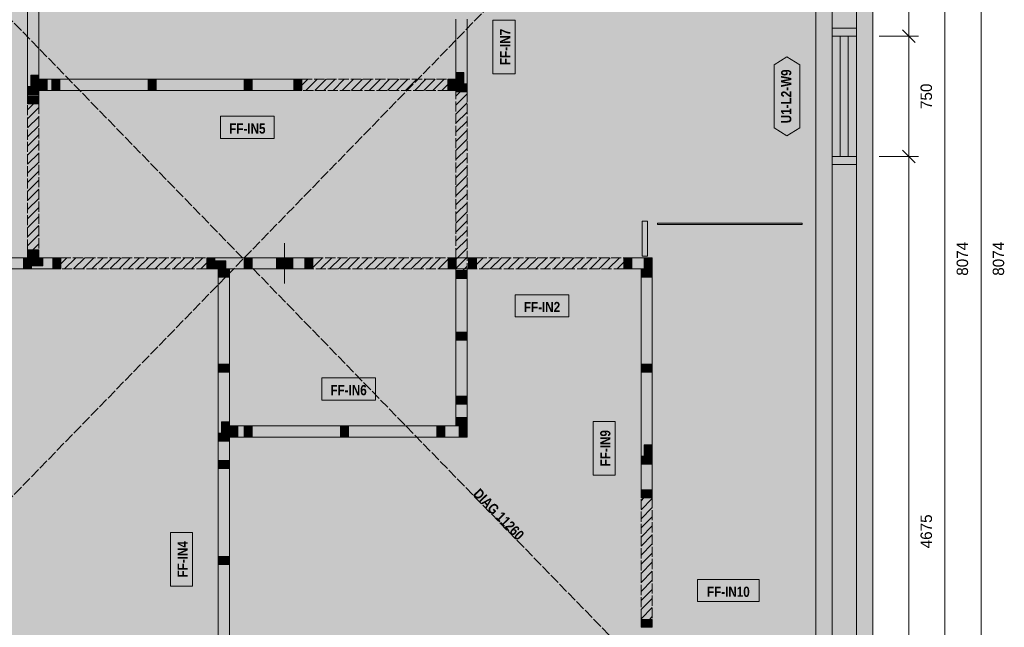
# Model space of a CAD drawing. Header units: millimetres. Extents: x 17 to 413, y 4 to 292.
# Tile 3 of 6: x 135 to 258, y 103 to 179. Entities that reach past the tile are written whole.
import ezdxf
from ezdxf.enums import TextEntityAlignment as Align

# ---------------------------------------------------------------- set-up
doc = ezdxf.new("R2010")
doc.units = ezdxf.units.MM
doc.linetypes.add('DASHED', pattern=[1.524, 1.27, -0.254])
for name, color, linetype in [('FILL-C_B2B2B5', 7, 'Continuous'), ('FILL-EPS', 7, 'Continuous'), ('FILL-TEAL_DK', 7, 'Continuous'), ('FILL-TIMBER', 7, 'Continuous'), ('FILL-WHITE', 7, 'Continuous'), ('LINE-C_85297A-DASH', 7, 'DASHED'), ('LINE-INK', 7, 'Continuous'), ('LINE-INK-DASH', 7, 'DASHED'), ('LINE-STEEL_GREY', 7, 'Continuous'), ('LINE-STEEL_GREY-DASH', 7, 'DASHED'), ('LINE-TEAL_DK', 7, 'Continuous'), ('LINE-TIMBER_DK', 7, 'Continuous'), ('TEXT-C_85297A', 7, 'Continuous'), ('TEXT-INK', 7, 'Continuous'), ('TEXT-TEAL_DK', 7, 'Continuous')]:
    doc.layers.add(name, color=color, linetype=linetype)
doc.styles.add('OpenSansCondensed-Bold', font='OpenSansCondensed-Bold.ttf')

msp = doc.modelspace()

# ---------------------------------------------------------------- hatches: boundary and pattern name
at = {"layer": 'FILL-C_B2B2B5', "true_color": 0xb2b2b5}
h = msp.add_hatch(color=253, dxfattribs=at)
h.dxf.hatch_style = 1
h.paths.add_polyline_path([(86.54, 227.46), (239.46, 227.46), (239.46, 70.04), (86.54, 70.04)])
h.paths.add_polyline_path([(236.41, 73.09), (236.41, 224.41), (89.59, 224.41), (89.59, 73.09)], flags=0)
at = {"layer": 'FILL-EPS', "true_color": 0xccffff}
h = msp.add_hatch(color=7, dxfattribs=at)
h.dxf.hatch_style = 1
h.paths.add_polyline_path([(84.51, 229.49), (241.49, 229.49), (241.49, 68.01), (84.51, 68.01)])
h.paths.add_polyline_path([(86.54, 70.04), (239.46, 70.04), (239.46, 227.46), (86.54, 227.46)], flags=0)
h = msp.add_hatch(color=7, dxfattribs=at)
h.dxf.hatch_style = 1
h.paths.add_polyline_path([(89.59, 73.09), (89.59, 224.41), (236.41, 224.41), (236.41, 73.09)])
h.paths.add_polyline_path([(234.38, 75.12), (234.38, 222.38), (91.62, 222.38), (91.62, 75.12)], flags=0)
at = {"layer": 'FILL-TEAL_DK', "true_color": 0x006b5c}
h = msp.add_hatch(color=126, dxfattribs=at)
h.dxf.hatch_style = 1
h.paths.add_polyline_path([(236.41, 177.51), (239.45, 177.51), (239.45, 176.51), (236.41, 176.51)])
h = msp.add_hatch(color=126, dxfattribs=at)
h.dxf.hatch_style = 1
h.paths.add_polyline_path([(236.41, 161.51), (239.45, 161.51), (239.45, 160.51), (236.41, 160.51)])
at = {"layer": 'FILL-TIMBER', "true_color": 0xeddbb8}
h = msp.add_hatch(color=254, dxfattribs=at)
h.dxf.hatch_style = 1
h.paths.add_polyline_path([(190.51, 171.96), (190.51, 170.97), (190.51, 170.56), (190.22, 170.56), (189.51, 170.56), (189.51, 171.55), (189.51, 171.96), (189.8, 171.96)])
h = msp.add_hatch(color=254, dxfattribs=at)
h.dxf.hatch_style = 1
h.paths.add_polyline_path([(137.48, 171.64), (137.48, 170.65), (137.48, 170.24), (137.19, 170.24), (136.48, 170.24), (136.48, 171.23), (136.48, 171.64), (136.77, 171.64)])
h = msp.add_hatch(color=254, dxfattribs=at)
h.dxf.hatch_style = 1
h.paths.add_polyline_path([(138.52, 169.74), (137.81, 169.74), (137.52, 169.74), (137.52, 170.15), (137.52, 171.14), (138.23, 171.14), (138.52, 171.14), (138.52, 170.73)])
h = msp.add_hatch(color=254, dxfattribs=at)
h.dxf.hatch_style = 1
h.paths.add_polyline_path([(140.12, 169.74), (139.41, 169.74), (139.12, 169.74), (139.12, 170.15), (139.12, 171.14), (139.83, 171.14), (140.12, 171.14), (140.12, 170.73)])
h = msp.add_hatch(color=254, dxfattribs=at)
h.dxf.hatch_style = 1
h.paths.add_polyline_path([(152.12, 169.74), (151.41, 169.74), (151.12, 169.74), (151.12, 170.15), (151.12, 171.14), (151.83, 171.14), (152.12, 171.14), (152.12, 170.73)])
h = msp.add_hatch(color=254, dxfattribs=at)
h.dxf.hatch_style = 1
h.paths.add_polyline_path([(164.12, 169.74), (163.41, 169.74), (163.12, 169.74), (163.12, 170.15), (163.12, 171.14), (163.83, 171.14), (164.12, 171.14), (164.12, 170.73)])
h = msp.add_hatch(color=254, dxfattribs=at)
h.dxf.hatch_style = 1
h.paths.add_polyline_path([(170.31, 169.74), (169.6, 169.74), (169.31, 169.74), (169.31, 170.15), (169.31, 171.14), (170.02, 171.14), (170.31, 171.14), (170.31, 170.73)])
h = msp.add_hatch(color=254, dxfattribs=at)
h.dxf.hatch_style = 1
h.paths.add_polyline_path([(189.47, 169.74), (188.79, 169.74), (188.51, 169.74), (188.51, 170.15), (188.51, 171.14), (189.19, 171.14), (189.47, 171.14), (189.47, 170.73)])
h = msp.add_hatch(color=254, dxfattribs=at)
h.dxf.hatch_style = 1
h.paths.add_polyline_path([(137.48, 170.24), (137.48, 169.53), (137.48, 169.24), (137.07, 169.24), (136.08, 169.24), (136.08, 169.95), (136.08, 170.24), (136.49, 170.24)])
h = msp.add_hatch(color=254, dxfattribs=at)
h.dxf.hatch_style = 1
h.paths.add_polyline_path([(190.91, 170.56), (190.91, 169.85), (190.91, 169.56), (190.5, 169.56), (189.51, 169.56), (189.51, 170.27), (189.51, 170.56), (189.92, 170.56)])
h = msp.add_hatch(color=254, dxfattribs=at)
h.dxf.hatch_style = 1
h.paths.add_polyline_path([(137.48, 169.08), (137.48, 168.37), (137.48, 168.08), (137.07, 168.08), (136.08, 168.08), (136.08, 168.79), (136.08, 169.08), (136.49, 169.08)])
h = msp.add_hatch(color=254, dxfattribs=at)
h.dxf.hatch_style = 1
h.paths.add_polyline_path([(137.48, 149.88), (137.48, 149.2), (137.48, 148.92), (137.07, 148.92), (136.08, 148.92), (136.08, 149.6), (136.08, 149.88), (136.49, 149.88)])
h = msp.add_hatch(color=254, dxfattribs=at)
h.dxf.hatch_style = 1
h.paths.add_polyline_path([(136.58, 147.48), (135.87, 147.48), (135.58, 147.48), (135.58, 147.89), (135.58, 148.88), (136.29, 148.88), (136.58, 148.88), (136.58, 148.47)])
h = msp.add_hatch(color=254, dxfattribs=at)
h.dxf.hatch_style = 1
h.paths.add_polyline_path([(137.98, 147.88), (136.99, 147.88), (136.58, 147.88), (136.58, 148.17), (136.58, 148.88), (137.57, 148.88), (137.98, 148.88), (137.98, 148.59)])
h = msp.add_hatch(color=254, dxfattribs=at)
h.dxf.hatch_style = 1
h.paths.add_polyline_path([(140.23, 147.48), (139.52, 147.48), (139.23, 147.48), (139.23, 147.89), (139.23, 148.88), (139.94, 148.88), (140.23, 148.88), (140.23, 148.47)])
h = msp.add_hatch(color=254, dxfattribs=at)
h.dxf.hatch_style = 1
h.paths.add_polyline_path([(159.43, 147.48), (158.72, 147.48), (158.43, 147.48), (158.43, 147.89), (158.43, 148.88), (159.14, 148.88), (159.43, 148.88), (159.43, 148.47)])
h = msp.add_hatch(color=254, dxfattribs=at)
h.dxf.hatch_style = 1
h.paths.add_polyline_path([(164.12, 147.48), (163.41, 147.48), (163.12, 147.48), (163.12, 147.89), (163.12, 148.88), (163.83, 148.88), (164.12, 148.88), (164.12, 148.47)])
h = msp.add_hatch(color=254, dxfattribs=at)
h.dxf.hatch_style = 1
h.paths.add_polyline_path([(168.12, 147.48), (167.41, 147.48), (167.12, 147.48), (167.12, 147.89), (167.12, 148.88), (167.83, 148.88), (168.12, 148.88), (168.12, 148.47)])
h = msp.add_hatch(color=254, dxfattribs=at)
h.dxf.hatch_style = 1
h.paths.add_polyline_path([(169.16, 147.48), (168.45, 147.48), (168.16, 147.48), (168.16, 147.89), (168.16, 148.88), (168.87, 148.88), (169.16, 148.88), (169.16, 148.47)])
h = msp.add_hatch(color=254, dxfattribs=at)
h.dxf.hatch_style = 1
h.paths.add_polyline_path([(171.68, 147.48), (170.97, 147.48), (170.68, 147.48), (170.68, 147.89), (170.68, 148.88), (171.39, 148.88), (171.68, 148.88), (171.68, 148.47)])
h = msp.add_hatch(color=254, dxfattribs=at)
h.dxf.hatch_style = 1
h.paths.add_polyline_path([(189.54, 147.48), (188.83, 147.48), (188.54, 147.48), (188.54, 147.89), (188.54, 148.88), (189.25, 148.88), (189.54, 148.88), (189.54, 148.47)])
h = msp.add_hatch(color=254, dxfattribs=at)
h.dxf.hatch_style = 1
h.paths.add_polyline_path([(192.09, 147.48), (191.38, 147.48), (191.09, 147.48), (191.09, 147.89), (191.09, 148.88), (191.8, 148.88), (192.09, 148.88), (192.09, 148.47)])
h = msp.add_hatch(color=254, dxfattribs=at)
h.dxf.hatch_style = 1
h.paths.add_polyline_path([(211.45, 147.48), (210.74, 147.48), (210.45, 147.48), (210.45, 147.89), (210.45, 148.88), (211.16, 148.88), (211.45, 148.88), (211.45, 148.47)])
h = msp.add_hatch(color=254, dxfattribs=at)
h.dxf.hatch_style = 1
h.paths.add_polyline_path([(213.99, 147.48), (213.28, 147.48), (212.99, 147.48), (212.99, 147.89), (212.99, 148.88), (213.7, 148.88), (213.99, 148.88), (213.99, 148.47)])
h = msp.add_hatch(color=254, dxfattribs=at)
h.dxf.hatch_style = 1
h.paths.add_polyline_path([(160.83, 147.48), (159.84, 147.48), (159.43, 147.48), (159.43, 147.77), (159.43, 148.48), (160.42, 148.48), (160.83, 148.48), (160.83, 148.19)])
h = msp.add_hatch(color=254, dxfattribs=at)
h.dxf.hatch_style = 1
h.paths.add_polyline_path([(161.28, 147.44), (161.28, 146.73), (161.28, 146.44), (160.87, 146.44), (159.88, 146.44), (159.88, 147.15), (159.88, 147.44), (160.29, 147.44)])
h = msp.add_hatch(color=254, dxfattribs=at)
h.dxf.hatch_style = 1
h.paths.add_polyline_path([(213.99, 147.44), (213.99, 146.73), (213.99, 146.44), (213.58, 146.44), (212.59, 146.44), (212.59, 147.15), (212.59, 147.44), (213, 147.44)])
h = msp.add_hatch(color=254, dxfattribs=at)
h.dxf.hatch_style = 1
h.paths.add_polyline_path([(190.91, 147.3), (190.91, 146.59), (190.91, 146.3), (190.5, 146.3), (189.51, 146.3), (189.51, 147.01), (189.51, 147.3), (189.92, 147.3)])
h = msp.add_hatch(color=254, dxfattribs=at)
h.dxf.hatch_style = 1
h.paths.add_polyline_path([(190.91, 139.62), (190.91, 138.91), (190.91, 138.62), (190.5, 138.62), (189.51, 138.62), (189.51, 139.33), (189.51, 139.62), (189.92, 139.62)])
h = msp.add_hatch(color=254, dxfattribs=at)
h.dxf.hatch_style = 1
h.paths.add_polyline_path([(161.28, 135.62), (161.28, 134.91), (161.28, 134.62), (160.87, 134.62), (159.88, 134.62), (159.88, 135.33), (159.88, 135.62), (160.29, 135.62)])
h = msp.add_hatch(color=254, dxfattribs=at)
h.dxf.hatch_style = 1
h.paths.add_polyline_path([(213.99, 135.62), (213.99, 134.91), (213.99, 134.62), (213.58, 134.62), (212.59, 134.62), (212.59, 135.33), (212.59, 135.62), (213, 135.62)])
h = msp.add_hatch(color=254, dxfattribs=at)
h.dxf.hatch_style = 1
h.paths.add_polyline_path([(190.91, 131.62), (190.91, 130.91), (190.91, 130.62), (190.5, 130.62), (189.51, 130.62), (189.51, 131.33), (189.51, 131.62), (189.92, 131.62)])
h = msp.add_hatch(color=254, dxfattribs=at)
h.dxf.hatch_style = 1
h.paths.add_polyline_path([(190.91, 128.96), (190.91, 128.25), (190.91, 127.96), (190.5, 127.96), (189.51, 127.96), (189.51, 128.67), (189.51, 128.96), (189.92, 128.96)])
h = msp.add_hatch(color=254, dxfattribs=at)
h.dxf.hatch_style = 1
h.paths.add_polyline_path([(161.28, 128.42), (161.28, 127.43), (161.28, 127.02), (160.99, 127.02), (160.28, 127.02), (160.28, 128.01), (160.28, 128.42), (160.57, 128.42)])
h = msp.add_hatch(color=254, dxfattribs=at)
h.dxf.hatch_style = 1
h.paths.add_polyline_path([(162.32, 126.52), (161.61, 126.52), (161.32, 126.52), (161.32, 126.93), (161.32, 127.92), (162.03, 127.92), (162.32, 127.92), (162.32, 127.51)])
h = msp.add_hatch(color=254, dxfattribs=at)
h.dxf.hatch_style = 1
h.paths.add_polyline_path([(164.12, 126.52), (163.41, 126.52), (163.12, 126.52), (163.12, 126.93), (163.12, 127.92), (163.83, 127.92), (164.12, 127.92), (164.12, 127.51)])
h = msp.add_hatch(color=254, dxfattribs=at)
h.dxf.hatch_style = 1
h.paths.add_polyline_path([(176.12, 126.52), (175.41, 126.52), (175.12, 126.52), (175.12, 126.93), (175.12, 127.92), (175.83, 127.92), (176.12, 127.92), (176.12, 127.51)])
h = msp.add_hatch(color=254, dxfattribs=at)
h.dxf.hatch_style = 1
h.paths.add_polyline_path([(188.12, 126.52), (187.41, 126.52), (187.12, 126.52), (187.12, 126.93), (187.12, 127.92), (187.83, 127.92), (188.12, 127.92), (188.12, 127.51)])
h = msp.add_hatch(color=254, dxfattribs=at)
h.dxf.hatch_style = 1
h.paths.add_polyline_path([(190.91, 126.52), (190.2, 126.52), (189.91, 126.52), (189.91, 126.93), (189.91, 127.92), (190.62, 127.92), (190.91, 127.92), (190.91, 127.51)])
h = msp.add_hatch(color=254, dxfattribs=at)
h.dxf.hatch_style = 1
h.paths.add_polyline_path([(161.28, 127.02), (161.28, 126.31), (161.28, 126.02), (160.87, 126.02), (159.88, 126.02), (159.88, 126.73), (159.88, 127.02), (160.29, 127.02)])
h = msp.add_hatch(color=254, dxfattribs=at)
h.dxf.hatch_style = 1
h.paths.add_polyline_path([(213.99, 125.54), (213.99, 124.55), (213.99, 124.14), (213.7, 124.14), (212.99, 124.14), (212.99, 125.13), (212.99, 125.54), (213.28, 125.54)])
h = msp.add_hatch(color=254, dxfattribs=at)
h.dxf.hatch_style = 1
h.paths.add_polyline_path([(213.99, 124.14), (213.99, 123.43), (213.99, 123.14), (213.58, 123.14), (212.59, 123.14), (212.59, 123.85), (212.59, 124.14), (213, 124.14)])
h = msp.add_hatch(color=254, dxfattribs=at)
h.dxf.hatch_style = 1
h.paths.add_polyline_path([(161.28, 123.62), (161.28, 122.91), (161.28, 122.62), (160.87, 122.62), (159.88, 122.62), (159.88, 123.33), (159.88, 123.62), (160.29, 123.62)])
h = msp.add_hatch(color=254, dxfattribs=at)
h.dxf.hatch_style = 1
h.paths.add_polyline_path([(213.99, 119.94), (213.99, 119.23), (213.99, 118.94), (213.58, 118.94), (212.59, 118.94), (212.59, 119.65), (212.59, 119.94), (213, 119.94)])
h = msp.add_hatch(color=254, dxfattribs=at)
h.dxf.hatch_style = 1
h.paths.add_polyline_path([(161.28, 111.62), (161.28, 110.91), (161.28, 110.62), (160.87, 110.62), (159.88, 110.62), (159.88, 111.33), (159.88, 111.62), (160.29, 111.62)])
h = msp.add_hatch(color=254, dxfattribs=at)
h.dxf.hatch_style = 1
h.paths.add_polyline_path([(213.99, 103.78), (213.99, 103.1), (213.99, 102.82), (213.58, 102.82), (212.59, 102.82), (212.59, 103.5), (212.59, 103.78), (213, 103.78)])
at = {"layer": 'FILL-WHITE', "true_color": 0xfaf5e8}
h = msp.add_hatch(color=7, dxfattribs=at)
h.dxf.hatch_style = 1
h.paths.add_polyline_path([(137.48, 171.64), (137.48, 170.65), (137.48, 170.24), (137.48, 169.53), (137.48, 169.24), (137.48, 169.08), (137.48, 168.37), (137.48, 168.08), (137.07, 168.08), (136.08, 168.08), (136.08, 168.79), (136.08, 169.08), (136.08, 169.24), (136.08, 169.95), (136.08, 170.24), (136.08, 182.62), (136.08, 183.33), (136.08, 183.62), (136.08, 194.62), (136.08, 195.33), (136.08, 195.62), (136.08, 206.62), (136.08, 207.33), (136.08, 207.62), (136.08, 218.62), (136.08, 219.33), (136.08, 219.62), (136.08, 221.37), (136.08, 222.08), (136.08, 222.37), (136.49, 222.37), (137.48, 222.37), (137.48, 221.66), (137.48, 221.37), (137.48, 219.62), (137.48, 218.91), (137.48, 218.62), (137.48, 207.62), (137.48, 206.91), (137.48, 206.62), (137.48, 195.62), (137.48, 194.91), (137.48, 194.62), (137.48, 183.62), (137.48, 182.91), (137.48, 182.62)])
h = msp.add_hatch(color=7, dxfattribs=at)
h.dxf.hatch_style = 1
h.paths.add_polyline_path([(189.51, 171.55), (189.51, 171.96), (189.51, 178.62), (189.51, 179.33), (189.51, 179.62), (189.51, 179.82), (189.51, 180.53), (189.51, 180.82), (189.51, 186.62), (189.51, 187.33), (189.51, 187.62), (189.51, 194.62), (189.51, 195.33), (189.51, 195.62), (189.51, 202.62), (189.51, 203.33), (189.51, 203.62), (189.51, 210.62), (189.51, 211.33), (189.51, 211.62), (189.51, 218.62), (189.51, 219.33), (189.51, 219.62), (189.51, 221.37), (189.51, 222.08), (189.51, 222.37), (189.92, 222.37), (190.91, 222.37), (190.91, 221.66), (190.91, 221.37), (190.91, 219.62), (190.91, 218.91), (190.91, 218.62), (190.91, 211.62), (190.91, 210.91), (190.91, 210.62), (190.91, 203.62), (190.91, 202.91), (190.91, 202.62), (190.91, 195.62), (190.91, 194.91), (190.91, 194.62), (190.91, 187.62), (190.91, 186.91), (190.91, 186.62), (190.91, 182.22), (190.91, 181.23), (190.91, 180.82), (190.91, 180.11), (190.91, 179.82), (190.91, 179.62), (190.91, 178.91), (190.91, 178.62), (190.91, 170.56), (190.91, 169.85), (190.91, 169.56), (190.5, 169.56), (189.51, 169.56), (189.51, 170.27), (189.51, 170.56)])
at = {"layer": 'FILL-WHITE', "true_color": 0xffffff}
h = msp.add_hatch(color=7, dxfattribs=at)
h.dxf.hatch_style = 1
h.paths.add_polyline_path([(196.89, 171.82), (196.89, 178.51), (194.13, 178.51), (194.13, 171.82)])
h = msp.add_hatch(color=7, dxfattribs=at)
h.dxf.hatch_style = 1
h.paths.add_polyline_path([(230.78, 164.07), (229.18, 165.07), (229.18, 172.95), (230.78, 173.95), (232.38, 172.95), (232.38, 165.07)])
at = {"layer": 'FILL-WHITE', "true_color": 0xfaf5e8}
h = msp.add_hatch(color=7, dxfattribs=at)
h.dxf.hatch_style = 1
h.paths.add_polyline_path([(137.52, 169.74), (137.52, 170.15), (137.52, 171.14), (138.23, 171.14), (138.52, 171.14), (139.12, 171.14), (139.83, 171.14), (140.12, 171.14), (151.12, 171.14), (151.83, 171.14), (152.12, 171.14), (163.12, 171.14), (163.83, 171.14), (164.12, 171.14), (169.31, 171.14), (170.02, 171.14), (170.31, 171.14), (170.31, 170.73), (170.31, 169.74), (169.6, 169.74), (169.31, 169.74), (164.12, 169.74), (163.41, 169.74), (163.12, 169.74), (152.12, 169.74), (151.41, 169.74), (151.12, 169.74), (140.12, 169.74), (139.41, 169.74), (139.12, 169.74), (138.52, 169.74), (137.81, 169.74)])
at = {"layer": 'FILL-WHITE', "true_color": 0xffffff}
h = msp.add_hatch(color=7, dxfattribs=at)
h.dxf.hatch_style = 1
h.paths.add_polyline_path([(170.31, 169.74), (170.31, 171.14), (188.51, 171.14), (188.51, 169.74)])
at = {"layer": 'FILL-WHITE', "true_color": 0xfaf5e8}
h = msp.add_hatch(color=7, dxfattribs=at)
h.dxf.hatch_style = 1
h.paths.add_polyline_path([(188.51, 171.14), (189.19, 171.14), (189.47, 171.14), (189.47, 170.73), (189.47, 169.74), (188.79, 169.74), (188.51, 169.74), (188.51, 170.15)])
at = {"layer": 'FILL-WHITE', "true_color": 0xffffff}
h = msp.add_hatch(color=7, dxfattribs=at)
h.dxf.hatch_style = 1
h.paths.add_polyline_path([(189.51, 147.3), (189.51, 169.56), (190.91, 169.56), (190.91, 147.3)])
h = msp.add_hatch(color=7, dxfattribs=at)
h.dxf.hatch_style = 1
h.paths.add_polyline_path([(136.08, 149.88), (136.08, 168.08), (137.48, 168.08), (137.48, 149.88)])
h = msp.add_hatch(color=7, dxfattribs=at)
h.dxf.hatch_style = 1
h.paths.add_polyline_path([(160.15, 163.76), (166.84, 163.76), (166.84, 166.52), (160.15, 166.52)])
h = msp.add_hatch(color=7, dxfattribs=at)
h.dxf.hatch_style = 1
h.paths.add_polyline_path([(212.75, 153.45), (213.39, 153.45), (213.39, 149.06), (212.75, 149.06)])
h = msp.add_hatch(color=7, dxfattribs=at)
h.dxf.hatch_style = 1
h.paths.add_polyline_path([(214.63, 153.21), (232.69, 153.21), (232.69, 153.03), (214.63, 153.03)])
at = {"layer": 'FILL-WHITE', "true_color": 0xfaf5e8}
h = msp.add_hatch(color=7, dxfattribs=at)
h.dxf.hatch_style = 1
h.paths.add_polyline_path([(137.48, 149.2), (137.48, 148.92), (137.07, 148.92), (136.08, 148.92), (136.08, 149.6), (136.08, 149.88), (136.49, 149.88), (137.48, 149.88)])
h = msp.add_hatch(color=7, dxfattribs=at)
h.dxf.hatch_style = 1
h.paths.add_polyline_path([(91.63, 147.89), (91.63, 148.88), (92.34, 148.88), (92.63, 148.88), (103.12, 148.88), (103.83, 148.88), (104.12, 148.88), (115.12, 148.88), (115.83, 148.88), (116.12, 148.88), (127.12, 148.88), (127.83, 148.88), (128.12, 148.88), (135.58, 148.88), (136.29, 148.88), (136.58, 148.88), (137.57, 148.88), (137.98, 148.88), (139.23, 148.88), (139.94, 148.88), (140.23, 148.88), (140.23, 148.47), (140.23, 147.48), (139.52, 147.48), (139.23, 147.48), (136.58, 147.48), (135.87, 147.48), (135.58, 147.48), (128.12, 147.48), (127.41, 147.48), (127.12, 147.48), (116.12, 147.48), (115.41, 147.48), (115.12, 147.48), (104.12, 147.48), (103.41, 147.48), (103.12, 147.48), (92.63, 147.48), (91.92, 147.48), (91.63, 147.48)])
at = {"layer": 'FILL-WHITE', "true_color": 0xffffff}
h = msp.add_hatch(color=7, dxfattribs=at)
h.dxf.hatch_style = 1
h.paths.add_polyline_path([(140.23, 147.48), (140.23, 148.88), (158.43, 148.88), (158.43, 147.48)])
at = {"layer": 'FILL-WHITE', "true_color": 0xfaf5e8}
h = msp.add_hatch(color=7, dxfattribs=at)
h.dxf.hatch_style = 1
h.paths.add_polyline_path([(159.43, 147.48), (158.72, 147.48), (158.43, 147.48), (158.43, 147.89), (158.43, 148.88), (159.14, 148.88), (159.43, 148.88), (163.12, 148.88), (163.83, 148.88), (164.12, 148.88), (167.12, 148.88), (167.83, 148.88), (168.12, 148.88), (168.12, 148.47), (168.12, 147.48), (167.41, 147.48), (167.12, 147.48), (164.12, 147.48), (163.41, 147.48), (163.12, 147.48), (160.83, 147.48), (159.84, 147.48)])
h = msp.add_hatch(color=7, dxfattribs=at)
h.dxf.hatch_style = 1
h.paths.add_polyline_path([(168.16, 147.89), (168.16, 148.88), (168.87, 148.88), (169.16, 148.88), (170.68, 148.88), (171.39, 148.88), (171.68, 148.88), (171.68, 148.47), (171.68, 147.48), (170.97, 147.48), (170.68, 147.48), (169.16, 147.48), (168.45, 147.48), (168.16, 147.48)])
at = {"layer": 'FILL-WHITE', "true_color": 0xffffff}
h = msp.add_hatch(color=7, dxfattribs=at)
h.dxf.hatch_style = 1
h.paths.add_polyline_path([(171.68, 147.48), (171.68, 148.88), (188.54, 148.88), (188.54, 147.48)])
at = {"layer": 'FILL-WHITE', "true_color": 0xfaf5e8}
h = msp.add_hatch(color=7, dxfattribs=at)
h.dxf.hatch_style = 1
h.paths.add_polyline_path([(188.54, 147.89), (188.54, 148.88), (189.25, 148.88), (189.54, 148.88), (191.09, 148.88), (191.8, 148.88), (192.09, 148.88), (192.09, 148.47), (192.09, 147.48), (191.38, 147.48), (191.09, 147.48), (189.54, 147.48), (188.83, 147.48), (188.54, 147.48)])
at = {"layer": 'FILL-WHITE', "true_color": 0xffffff}
h = msp.add_hatch(color=7, dxfattribs=at)
h.dxf.hatch_style = 1
h.paths.add_polyline_path([(192.09, 147.48), (192.09, 148.88), (210.45, 148.88), (210.45, 147.48)])
at = {"layer": 'FILL-WHITE', "true_color": 0xfaf5e8}
h = msp.add_hatch(color=7, dxfattribs=at)
h.dxf.hatch_style = 1
h.paths.add_polyline_path([(210.45, 147.89), (210.45, 148.88), (211.16, 148.88), (211.45, 148.88), (212.99, 148.88), (213.7, 148.88), (213.99, 148.88), (213.99, 148.47), (213.99, 147.48), (213.28, 147.48), (212.99, 147.48), (211.45, 147.48), (210.74, 147.48), (210.45, 147.48)])
h = msp.add_hatch(color=7, dxfattribs=at)
h.dxf.hatch_style = 1
h.paths.add_polyline_path([(161.28, 75.13), (160.87, 75.13), (159.88, 75.13), (159.88, 75.84), (159.88, 76.13), (159.88, 86.62), (159.88, 87.33), (159.88, 87.62), (159.88, 98.62), (159.88, 99.33), (159.88, 99.62), (159.88, 110.62), (159.88, 111.33), (159.88, 111.62), (159.88, 122.62), (159.88, 123.33), (159.88, 123.62), (159.88, 126.02), (159.88, 126.73), (159.88, 127.02), (159.88, 134.62), (159.88, 135.33), (159.88, 135.62), (159.88, 146.44), (159.88, 147.15), (159.88, 147.44), (160.29, 147.44), (161.28, 147.44), (161.28, 146.73), (161.28, 146.44), (161.28, 135.62), (161.28, 134.91), (161.28, 134.62), (161.28, 128.42), (161.28, 127.43), (161.28, 127.02), (161.28, 126.31), (161.28, 126.02), (161.28, 123.62), (161.28, 122.91), (161.28, 122.62), (161.28, 111.62), (161.28, 110.91), (161.28, 110.62), (161.28, 99.62), (161.28, 98.91), (161.28, 98.62), (161.28, 87.62), (161.28, 86.91), (161.28, 86.62), (161.28, 76.13), (161.28, 75.42)])
h = msp.add_hatch(color=7, dxfattribs=at)
h.dxf.hatch_style = 1
h.paths.add_polyline_path([(213.58, 118.94), (212.59, 118.94), (212.59, 119.65), (212.59, 119.94), (212.59, 123.14), (212.59, 123.85), (212.59, 124.14), (212.59, 134.62), (212.59, 135.33), (212.59, 135.62), (212.59, 146.44), (212.59, 147.15), (212.59, 147.44), (213, 147.44), (213.99, 147.44), (213.99, 146.73), (213.99, 146.44), (213.99, 135.62), (213.99, 134.91), (213.99, 134.62), (213.99, 125.54), (213.99, 124.55), (213.99, 124.14), (213.99, 123.43), (213.99, 123.14), (213.99, 119.94), (213.99, 119.23), (213.99, 118.94)])
h = msp.add_hatch(color=7, dxfattribs=at)
h.dxf.hatch_style = 1
h.paths.add_polyline_path([(189.51, 127.96), (189.51, 128.67), (189.51, 128.96), (189.51, 130.62), (189.51, 131.33), (189.51, 131.62), (189.51, 138.62), (189.51, 139.33), (189.51, 139.62), (189.51, 146.3), (189.51, 147.01), (189.51, 147.3), (189.92, 147.3), (190.91, 147.3), (190.91, 146.59), (190.91, 146.3), (190.91, 139.62), (190.91, 138.91), (190.91, 138.62), (190.91, 131.62), (190.91, 130.91), (190.91, 130.62), (190.91, 128.96), (190.91, 128.25), (190.91, 127.96), (190.5, 127.96)])
at = {"layer": 'FILL-WHITE', "true_color": 0xffffff}
h = msp.add_hatch(color=7, dxfattribs=at)
h.dxf.hatch_style = 1
h.paths.add_polyline_path([(196.9, 141.5), (203.58, 141.5), (203.58, 144.26), (196.9, 144.26)])
h = msp.add_hatch(color=7, dxfattribs=at)
h.dxf.hatch_style = 1
h.paths.add_polyline_path([(172.77, 131.14), (179.46, 131.14), (179.46, 133.9), (172.77, 133.9)])
at = {"layer": 'FILL-WHITE', "true_color": 0xfaf5e8}
h = msp.add_hatch(color=7, dxfattribs=at)
h.dxf.hatch_style = 1
h.paths.add_polyline_path([(161.32, 126.52), (161.32, 126.93), (161.32, 127.92), (162.03, 127.92), (162.32, 127.92), (163.12, 127.92), (163.83, 127.92), (164.12, 127.92), (175.12, 127.92), (175.83, 127.92), (176.12, 127.92), (187.12, 127.92), (187.83, 127.92), (188.12, 127.92), (189.91, 127.92), (190.62, 127.92), (190.91, 127.92), (190.91, 127.51), (190.91, 126.52), (190.2, 126.52), (189.91, 126.52), (188.12, 126.52), (187.41, 126.52), (187.12, 126.52), (176.12, 126.52), (175.41, 126.52), (175.12, 126.52), (164.12, 126.52), (163.41, 126.52), (163.12, 126.52), (162.32, 126.52), (161.61, 126.52)])
at = {"layer": 'FILL-WHITE', "true_color": 0xffffff}
h = msp.add_hatch(color=7, dxfattribs=at)
h.dxf.hatch_style = 1
h.paths.add_polyline_path([(209.37, 121.79), (209.37, 128.47), (206.61, 128.47), (206.61, 121.79)])
h = msp.add_hatch(color=7, dxfattribs=at)
h.dxf.hatch_style = 1
h.paths.add_polyline_path([(128.35, 111.39), (136.58, 119.85), (134.02, 122.33), (125.8, 113.87)])
h = msp.add_hatch(color=7, dxfattribs=at)
h.dxf.hatch_style = 1
h.paths.add_polyline_path([(189.42, 119.85), (197.65, 111.39), (200.2, 113.87), (191.98, 122.33)])
h = msp.add_hatch(color=7, dxfattribs=at)
h.dxf.hatch_style = 1
h.paths.add_polyline_path([(212.59, 103.78), (212.59, 118.94), (213.99, 118.94), (213.99, 103.78)])
h = msp.add_hatch(color=7, dxfattribs=at)
h.dxf.hatch_style = 1
h.paths.add_polyline_path([(156.66, 107.94), (156.66, 114.63), (153.9, 114.63), (153.9, 107.94)])
h = msp.add_hatch(color=7, dxfattribs=at)
h.dxf.hatch_style = 1
h.paths.add_polyline_path([(219.65, 106), (227.31, 106), (227.31, 108.76), (219.65, 108.76)])
at = {"layer": 'FILL-WHITE', "true_color": 0xfaf5e8}
h = msp.add_hatch(color=7, dxfattribs=at)
h.dxf.hatch_style = 1
h.paths.add_polyline_path([(212.59, 103.78), (213, 103.78), (213.99, 103.78), (213.99, 103.1), (213.99, 102.82), (213.58, 102.82), (212.59, 102.82), (212.59, 103.5)])

# ---------------------------------------------------------------- linework, layer by layer
at = {"layer": 'LINE-C_85297A-DASH', "lineweight": 5}
for p, q in [((84.51, 68.01), (241.49, 229.49)), ((84.51, 229.49), (241.49, 68.01))]:
    msp.add_line(p, q, dxfattribs=at)
at = {"layer": 'LINE-INK', "lineweight": 5}
for p, q in [((245.99, 229.49), (245.99, 68.01)), ((250.49, 229.49), (250.49, 68.01)), ((254.99, 68.01), (254.99, 229.49)), ((245.21, 177.29), (246.77, 175.73)), ((234.38, 161.51), (234.38, 176.51)), ((237.43, 161.51), (237.43, 176.51)), ((238.43, 161.51), (238.43, 176.51)), ((241.49, 161.51), (241.49, 176.51)), ((242.29, 176.51), (247.19, 176.51)), ((245.21, 162.29), (246.77, 160.73)), ((242.29, 161.51), (247.19, 161.51)), ((168.14, 145.68), (168.14, 150.68))]:
    msp.add_line(p, q, dxfattribs=at)
for points in [[(84.51, 68.01), (84.51, 229.49), (241.49, 229.49), (241.49, 68.01)], [(91.62, 75.12), (234.38, 75.12), (234.38, 222.38), (91.62, 222.38)], [(196.89, 171.82), (196.89, 178.51), (194.13, 178.51), (194.13, 171.82)], [(137.52, 169.74), (137.52, 170.15), (137.52, 171.14), (137.52, 171.14), (138.23, 171.14), (138.52, 171.14), (139.12, 171.14), (139.83, 171.14), (140.12, 171.14), (151.12, 171.14), (151.83, 171.14), (152.12, 171.14), (163.12, 171.14), (163.83, 171.14), (164.12, 171.14), (169.31, 171.14), (170.02, 171.14), (170.31, 171.14), (170.31, 171.14), (170.31, 170.73), (170.31, 169.74), (170.31, 169.74), (169.6, 169.74), (169.31, 169.74), (164.12, 169.74), (163.41, 169.74), (163.12, 169.74), (152.12, 169.74), (151.41, 169.74), (151.12, 169.74), (140.12, 169.74), (139.41, 169.74), (139.12, 169.74), (138.52, 169.74), (137.81, 169.74), (137.52, 169.74)], [(188.51, 171.14), (188.51, 171.14), (188.51, 171.14), (189.19, 171.14), (189.47, 171.14), (189.47, 171.14), (189.47, 171.14), (189.47, 170.73), (189.47, 169.74), (189.47, 169.74), (189.47, 169.74), (188.79, 169.74), (188.51, 169.74), (188.51, 169.74), (188.51, 169.74), (188.51, 170.15)], [(160.15, 163.76), (166.84, 163.76), (166.84, 166.52), (160.15, 166.52)], [(212.75, 153.45), (213.39, 153.45), (213.39, 149.06), (212.75, 149.06)], [(214.63, 153.21), (214.63, 153.21), (232.69, 153.21), (232.69, 153.03), (232.69, 153.03), (214.63, 153.03)], [(137.48, 149.2), (137.48, 148.92), (137.07, 148.92), (136.08, 148.92), (136.08, 149.6), (136.08, 149.88), (136.49, 149.88), (137.48, 149.88)], [(159.43, 147.48), (158.72, 147.48), (158.43, 147.48), (158.43, 147.89), (158.43, 148.88), (159.14, 148.88), (159.43, 148.88), (163.12, 148.88), (163.83, 148.88), (164.12, 148.88), (167.12, 148.88), (167.83, 148.88), (168.12, 148.88), (168.12, 148.47), (168.12, 147.48), (167.41, 147.48), (167.12, 147.48), (164.12, 147.48), (163.41, 147.48), (163.12, 147.48), (160.83, 147.48), (159.84, 147.48)], [(168.16, 147.89), (168.16, 148.88), (168.87, 148.88), (169.16, 148.88), (170.68, 148.88), (171.39, 148.88), (171.68, 148.88), (171.68, 148.47), (171.68, 147.48), (170.97, 147.48), (170.68, 147.48), (169.16, 147.48), (168.45, 147.48), (168.16, 147.48)], [(188.54, 147.89), (188.54, 148.88), (188.54, 148.88), (188.54, 148.88), (189.25, 148.88), (189.54, 148.88), (191.09, 148.88), (191.8, 148.88), (192.09, 148.88), (192.09, 148.88), (192.09, 148.88), (192.09, 148.47), (192.09, 147.48), (192.09, 147.48), (192.09, 147.48), (191.38, 147.48), (191.09, 147.48), (189.54, 147.48), (188.83, 147.48), (188.54, 147.48), (188.54, 147.48), (188.54, 147.48)], [(210.45, 147.89), (210.45, 148.88), (211.16, 148.88), (211.45, 148.88), (212.99, 148.88), (213.7, 148.88), (213.99, 148.88), (213.99, 148.47), (213.99, 147.48), (213.28, 147.48), (212.99, 147.48), (211.45, 147.48), (210.74, 147.48), (210.45, 147.48)], [(213.58, 118.94), (212.59, 118.94), (212.59, 118.94), (212.59, 119.65), (212.59, 119.94), (212.59, 123.14), (212.59, 123.85), (212.59, 124.14), (212.59, 134.62), (212.59, 135.33), (212.59, 135.62), (212.59, 146.44), (212.59, 147.15), (212.59, 147.44), (212.59, 147.44), (213, 147.44), (213.99, 147.44), (213.99, 147.44), (213.99, 146.73), (213.99, 146.44), (213.99, 135.62), (213.99, 134.91), (213.99, 134.62), (213.99, 125.54), (213.99, 124.55), (213.99, 124.14), (213.99, 123.43), (213.99, 123.14), (213.99, 119.94), (213.99, 119.23), (213.99, 118.94), (213.99, 118.94)], [(189.51, 127.96), (189.51, 128.67), (189.51, 128.96), (189.51, 130.62), (189.51, 131.33), (189.51, 131.62), (189.51, 138.62), (189.51, 139.33), (189.51, 139.62), (189.51, 146.3), (189.51, 147.01), (189.51, 147.3), (189.92, 147.3), (190.91, 147.3), (190.91, 146.59), (190.91, 146.3), (190.91, 139.62), (190.91, 138.91), (190.91, 138.62), (190.91, 131.62), (190.91, 130.91), (190.91, 130.62), (190.91, 128.96), (190.91, 128.25), (190.91, 127.96), (190.5, 127.96)], [(196.9, 141.5), (203.58, 141.5), (203.58, 144.26), (196.9, 144.26)], [(172.77, 131.14), (179.46, 131.14), (179.46, 133.9), (172.77, 133.9)], [(161.32, 126.52), (161.32, 126.52), (161.32, 126.93), (161.32, 127.92), (161.32, 127.92), (162.03, 127.92), (162.32, 127.92), (163.12, 127.92), (163.83, 127.92), (164.12, 127.92), (175.12, 127.92), (175.83, 127.92), (176.12, 127.92), (187.12, 127.92), (187.83, 127.92), (188.12, 127.92), (189.91, 127.92), (190.62, 127.92), (190.91, 127.92), (190.91, 127.92), (190.91, 127.51), (190.91, 126.52), (190.91, 126.52), (190.2, 126.52), (189.91, 126.52), (188.12, 126.52), (187.41, 126.52), (187.12, 126.52), (176.12, 126.52), (175.41, 126.52), (175.12, 126.52), (164.12, 126.52), (163.41, 126.52), (163.12, 126.52), (162.32, 126.52), (161.61, 126.52)], [(209.37, 121.79), (209.37, 128.47), (206.61, 128.47), (206.61, 121.79)], [(156.66, 107.94), (156.66, 114.63), (153.9, 114.63), (153.9, 107.94)], [(219.65, 106), (227.31, 106), (227.31, 108.76), (219.65, 108.76)], [(212.59, 103.78), (212.59, 103.78), (213, 103.78), (213.99, 103.78), (213.99, 103.78), (213.99, 103.1), (213.99, 102.82), (213.99, 102.82), (213.58, 102.82), (212.59, 102.82), (212.59, 102.82), (212.59, 103.5)]]:
    msp.add_lwpolyline(points, close=True, dxfattribs=at)
for points in [[(137.48, 182.62), (137.48, 171.64), (137.48, 170.65), (137.48, 170.24), (137.48, 169.53), (137.48, 169.24), (137.48, 169.08), (137.48, 168.37), (137.48, 168.08), (137.48, 168.08), (137.07, 168.08), (136.08, 168.08), (136.08, 168.08), (136.08, 168.79), (136.08, 169.08), (136.08, 169.24), (136.08, 169.95), (136.08, 170.24), (136.08, 182.62)], [(190.91, 178.62), (190.91, 170.56), (190.91, 169.85), (190.91, 169.56), (190.91, 169.56), (190.5, 169.56), (189.51, 169.56), (189.51, 169.56), (189.51, 170.27), (189.51, 170.56), (189.51, 171.55), (189.51, 171.96), (189.51, 178.62)], [(128.12, 148.88), (135.58, 148.88), (136.29, 148.88), (136.58, 148.88), (137.57, 148.88), (137.98, 148.88), (139.23, 148.88), (139.94, 148.88), (140.23, 148.88), (140.23, 148.47), (140.23, 147.48), (139.52, 147.48), (139.23, 147.48), (136.58, 147.48), (135.87, 147.48), (135.58, 147.48), (128.12, 147.48)], [(159.88, 99.62), (159.88, 110.62), (159.88, 111.33), (159.88, 111.62), (159.88, 122.62), (159.88, 123.33), (159.88, 123.62), (159.88, 126.02), (159.88, 126.73), (159.88, 127.02), (159.88, 134.62), (159.88, 135.33), (159.88, 135.62), (159.88, 146.44), (159.88, 147.15), (159.88, 147.44), (159.88, 147.44), (160.29, 147.44), (161.28, 147.44), (161.28, 147.44), (161.28, 146.73), (161.28, 146.44), (161.28, 135.62), (161.28, 134.91), (161.28, 134.62), (161.28, 128.42), (161.28, 127.43), (161.28, 127.02), (161.28, 126.31), (161.28, 126.02), (161.28, 123.62), (161.28, 122.91), (161.28, 122.62), (161.28, 111.62), (161.28, 110.91), (161.28, 110.62), (161.28, 99.62)]]:
    msp.add_lwpolyline(points, dxfattribs=at)
at = {"layer": 'LINE-INK-DASH', "lineweight": 5}
for points in [[(170.31, 169.74), (170.31, 171.14), (188.51, 171.14), (188.51, 169.74)], [(189.51, 147.3), (189.51, 169.56), (190.91, 169.56), (190.91, 147.3)], [(136.08, 149.88), (136.08, 168.08), (137.48, 168.08), (137.48, 149.88)], [(140.23, 147.48), (140.23, 148.88), (158.43, 148.88), (158.43, 147.48)], [(171.68, 147.48), (171.68, 148.88), (188.54, 148.88), (188.54, 147.48)], [(192.09, 147.48), (192.09, 148.88), (210.45, 148.88), (210.45, 147.48)], [(212.59, 103.78), (212.59, 118.94), (213.99, 118.94), (213.99, 103.78)]]:
    msp.add_lwpolyline(points, close=True, dxfattribs=at)
at = {"layer": 'LINE-STEEL_GREY', "lineweight": 5}
for points in [[(86.54, 227.46), (239.46, 227.46), (239.46, 70.04), (86.54, 70.04)], [(236.41, 73.09), (236.41, 224.41), (89.59, 224.41), (89.59, 73.09)]]:
    msp.add_lwpolyline(points, close=True, dxfattribs=at)
at = {"layer": 'LINE-STEEL_GREY-DASH', "lineweight": 5}
for points in [[(84.51, 229.49), (241.49, 229.49), (241.49, 68.01), (84.51, 68.01)], [(234.38, 222.38), (91.62, 222.38), (91.62, 75.12), (234.38, 75.12)]]:
    msp.add_lwpolyline(points, close=True, dxfattribs=at)
at = {"layer": 'LINE-TEAL_DK', "lineweight": 5}
for points in [[(236.41, 177.51), (239.45, 177.51), (239.45, 176.51), (236.41, 176.51)], [(230.78, 164.07), (229.18, 165.07), (229.18, 172.95), (230.78, 173.95), (232.38, 172.95), (232.38, 165.07)], [(236.41, 161.51), (239.45, 161.51), (239.45, 160.51), (236.41, 160.51)]]:
    msp.add_lwpolyline(points, close=True, dxfattribs=at)
at = {"layer": 'LINE-TIMBER_DK', "lineweight": 5}
for p, q in [((170.31, 170.39), (171.06, 171.14)), ((170.79, 169.74), (172.19, 171.14)), ((171.92, 169.74), (173.32, 171.14)), ((173.05, 169.74), (174.45, 171.14)), ((174.18, 169.74), (175.58, 171.14)), ((175.32, 169.74), (176.72, 171.14)), ((176.45, 169.74), (177.85, 171.14)), ((177.58, 169.74), (178.98, 171.14)), ((178.71, 169.74), (180.11, 171.14)), ((179.84, 169.74), (181.24, 171.14)), ((180.97, 169.74), (182.37, 171.14)), ((182.1, 169.74), (183.5, 171.14)), ((183.24, 169.74), (184.64, 171.14)), ((184.37, 169.74), (185.77, 171.14)), ((185.5, 169.74), (186.9, 171.14)), ((186.63, 169.74), (188.03, 171.14)), ((187.76, 169.74), (188.51, 170.49)), ((189.51, 169.04), (190.03, 169.56)), ((189.51, 167.91), (190.91, 169.31)), ((136.08, 167.33), (136.83, 168.08)), ((136.08, 166.2), (137.48, 167.6)), ((189.51, 166.78), (190.91, 168.18)), ((189.51, 165.65), (190.91, 167.05)), ((136.08, 165.07), (137.48, 166.47)), ((189.51, 164.52), (190.91, 165.92)), ((136.08, 163.94), (137.48, 165.34)), ((189.51, 163.39), (190.91, 164.79)), ((136.08, 162.81), (137.48, 164.21)), ((189.51, 162.26), (190.91, 163.66)), ((136.08, 161.67), (137.48, 163.07)), ((189.51, 161.12), (190.91, 162.52)), ((136.08, 160.54), (137.48, 161.94)), ((189.51, 159.99), (190.91, 161.39)), ((136.08, 159.41), (137.48, 160.81)), ((136.08, 158.28), (137.48, 159.68)), ((189.51, 158.86), (190.91, 160.26)), ((136.08, 157.15), (137.48, 158.55)), ((189.51, 157.73), (190.91, 159.13)), ((136.08, 156.02), (137.48, 157.42)), ((189.51, 156.6), (190.91, 158)), ((136.08, 154.89), (137.48, 156.29)), ((189.51, 155.47), (190.91, 156.87)), ((136.08, 153.75), (137.48, 155.15)), ((189.51, 154.34), (190.91, 155.74)), ((136.08, 152.62), (137.48, 154.02)), ((189.51, 153.2), (190.91, 154.6)), ((136.08, 151.49), (137.48, 152.89)), ((189.51, 152.07), (190.91, 153.47)), ((189.51, 150.94), (190.91, 152.34)), ((136.08, 150.36), (137.48, 151.76)), ((189.51, 149.81), (190.91, 151.21)), ((136.73, 149.88), (137.48, 150.63)), ((189.51, 148.68), (190.91, 150.08)), ((140.23, 148.13), (140.98, 148.88)), ((140.71, 147.48), (142.11, 148.88)), ((141.84, 147.48), (143.24, 148.88)), ((142.97, 147.48), (144.37, 148.88)), ((144.1, 147.48), (145.5, 148.88)), ((145.24, 147.48), (146.64, 148.88)), ((146.37, 147.48), (147.77, 148.88)), ((147.5, 147.48), (148.9, 148.88)), ((148.63, 147.48), (150.03, 148.88)), ((149.76, 147.48), (151.16, 148.88)), ((150.89, 147.48), (152.29, 148.88)), ((152.02, 147.48), (153.42, 148.88)), ((153.16, 147.48), (154.56, 148.88)), ((154.29, 147.48), (155.69, 148.88)), ((155.42, 147.48), (156.82, 148.88)), ((156.55, 147.48), (157.95, 148.88)), ((171.68, 147.67), (172.89, 148.88)), ((171.68, 148.8), (171.76, 148.88)), ((172.62, 147.48), (174.02, 148.88)), ((173.75, 147.48), (175.15, 148.88)), ((174.88, 147.48), (176.28, 148.88)), ((176.02, 147.48), (177.42, 148.88)), ((177.15, 147.48), (178.55, 148.88)), ((178.28, 147.48), (179.68, 148.88)), ((179.41, 147.48), (180.81, 148.88)), ((180.54, 147.48), (181.94, 148.88)), ((181.67, 147.48), (183.07, 148.88)), ((182.8, 147.48), (184.2, 148.88)), ((183.94, 147.48), (185.34, 148.88)), ((185.07, 147.48), (186.47, 148.88)), ((186.2, 147.48), (187.6, 148.88)), ((187.33, 147.48), (188.54, 148.69)), ((189.51, 147.55), (190.91, 148.95)), ((192.09, 148.05), (192.92, 148.88)), ((192.65, 147.48), (194.05, 148.88)), ((193.78, 147.48), (195.18, 148.88)), ((194.91, 147.48), (196.31, 148.88)), ((196.04, 147.48), (197.44, 148.88)), ((197.18, 147.48), (198.58, 148.88)), ((198.31, 147.48), (199.71, 148.88)), ((199.44, 147.48), (200.84, 148.88)), ((200.57, 147.48), (201.97, 148.88)), ((201.7, 147.48), (203.1, 148.88)), ((202.83, 147.48), (204.23, 148.88)), ((203.96, 147.48), (205.36, 148.88)), ((205.1, 147.48), (206.5, 148.88)), ((206.23, 147.48), (207.63, 148.88)), ((207.36, 147.48), (208.76, 148.88)), ((208.49, 147.48), (209.89, 148.88)), ((157.68, 147.48), (158.43, 148.23)), ((188.46, 147.48), (188.54, 147.56)), ((190.39, 147.3), (190.91, 147.82)), ((209.62, 147.48), (210.45, 148.31)), ((212.59, 118.58), (212.95, 118.94)), ((212.59, 117.45), (213.99, 118.85)), ((212.59, 116.32), (213.99, 117.72)), ((212.59, 115.19), (213.99, 116.59)), ((212.59, 114.05), (213.99, 115.45)), ((212.59, 112.92), (213.99, 114.32)), ((212.59, 111.79), (213.99, 113.19)), ((212.59, 110.66), (213.99, 112.06)), ((212.59, 109.53), (213.99, 110.93)), ((212.59, 108.4), (213.99, 109.8)), ((212.59, 107.27), (213.99, 108.67)), ((212.59, 106.13), (213.99, 107.53)), ((212.59, 105), (213.99, 106.4)), ((212.59, 103.87), (213.99, 105.27)), ((213.63, 103.78), (213.99, 104.14))]:
    msp.add_line(p, q, dxfattribs=at)
for points in [[(190.51, 171.96), (190.51, 170.97), (190.51, 170.56), (190.22, 170.56), (189.51, 170.56), (189.51, 171.55), (189.51, 171.96), (189.8, 171.96)], [(137.48, 171.64), (137.48, 170.65), (137.48, 170.24), (137.19, 170.24), (136.48, 170.24), (136.48, 171.23), (136.48, 171.64), (136.77, 171.64)], [(138.52, 169.74), (137.81, 169.74), (137.52, 169.74), (137.52, 170.15), (137.52, 171.14), (138.23, 171.14), (138.52, 171.14), (138.52, 170.73)], [(140.12, 169.74), (139.41, 169.74), (139.12, 169.74), (139.12, 170.15), (139.12, 171.14), (139.83, 171.14), (140.12, 171.14), (140.12, 170.73)], [(152.12, 169.74), (151.41, 169.74), (151.12, 169.74), (151.12, 170.15), (151.12, 171.14), (151.83, 171.14), (152.12, 171.14), (152.12, 170.73)], [(164.12, 169.74), (163.41, 169.74), (163.12, 169.74), (163.12, 170.15), (163.12, 171.14), (163.83, 171.14), (164.12, 171.14), (164.12, 170.73)], [(170.31, 169.74), (169.6, 169.74), (169.31, 169.74), (169.31, 170.15), (169.31, 171.14), (170.02, 171.14), (170.31, 171.14), (170.31, 170.73)], [(189.47, 169.74), (188.79, 169.74), (188.51, 169.74), (188.51, 170.15), (188.51, 171.14), (189.19, 171.14), (189.47, 171.14), (189.47, 170.73)], [(137.48, 170.24), (137.48, 169.53), (137.48, 169.24), (137.07, 169.24), (136.08, 169.24), (136.08, 169.95), (136.08, 170.24), (136.49, 170.24)], [(190.91, 170.56), (190.91, 169.85), (190.91, 169.56), (190.5, 169.56), (189.51, 169.56), (189.51, 170.27), (189.51, 170.56), (189.92, 170.56)], [(137.48, 169.08), (137.48, 168.37), (137.48, 168.08), (137.07, 168.08), (136.08, 168.08), (136.08, 168.79), (136.08, 169.08), (136.49, 169.08)], [(137.48, 149.88), (137.48, 149.2), (137.48, 148.92), (137.07, 148.92), (136.08, 148.92), (136.08, 149.6), (136.08, 149.88), (136.49, 149.88)], [(136.58, 147.48), (135.87, 147.48), (135.58, 147.48), (135.58, 147.89), (135.58, 148.88), (136.29, 148.88), (136.58, 148.88), (136.58, 148.47)], [(137.98, 147.88), (136.99, 147.88), (136.58, 147.88), (136.58, 148.17), (136.58, 148.88), (137.57, 148.88), (137.98, 148.88), (137.98, 148.59)], [(140.23, 147.48), (139.52, 147.48), (139.23, 147.48), (139.23, 147.89), (139.23, 148.88), (139.94, 148.88), (140.23, 148.88), (140.23, 148.47)], [(159.43, 147.48), (158.72, 147.48), (158.43, 147.48), (158.43, 147.89), (158.43, 148.88), (159.14, 148.88), (159.43, 148.88), (159.43, 148.47)], [(164.12, 147.48), (163.41, 147.48), (163.12, 147.48), (163.12, 147.89), (163.12, 148.88), (163.83, 148.88), (164.12, 148.88), (164.12, 148.47)], [(168.12, 147.48), (167.41, 147.48), (167.12, 147.48), (167.12, 147.89), (167.12, 148.88), (167.83, 148.88), (168.12, 148.88), (168.12, 148.47)], [(169.16, 147.48), (168.45, 147.48), (168.16, 147.48), (168.16, 147.89), (168.16, 148.88), (168.87, 148.88), (169.16, 148.88), (169.16, 148.47)], [(171.68, 147.48), (170.97, 147.48), (170.68, 147.48), (170.68, 147.89), (170.68, 148.88), (171.39, 148.88), (171.68, 148.88), (171.68, 148.47)], [(189.54, 147.48), (188.83, 147.48), (188.54, 147.48), (188.54, 147.89), (188.54, 148.88), (189.25, 148.88), (189.54, 148.88), (189.54, 148.47)], [(192.09, 147.48), (191.38, 147.48), (191.09, 147.48), (191.09, 147.89), (191.09, 148.88), (191.8, 148.88), (192.09, 148.88), (192.09, 148.47)], [(211.45, 147.48), (210.74, 147.48), (210.45, 147.48), (210.45, 147.89), (210.45, 148.88), (211.16, 148.88), (211.45, 148.88), (211.45, 148.47)], [(213.99, 147.48), (213.28, 147.48), (212.99, 147.48), (212.99, 147.89), (212.99, 148.88), (213.7, 148.88), (213.99, 148.88), (213.99, 148.47)], [(160.83, 147.48), (159.84, 147.48), (159.43, 147.48), (159.43, 147.77), (159.43, 148.48), (160.42, 148.48), (160.83, 148.48), (160.83, 148.19)], [(161.28, 147.44), (161.28, 146.73), (161.28, 146.44), (160.87, 146.44), (159.88, 146.44), (159.88, 147.15), (159.88, 147.44), (160.29, 147.44)], [(213.99, 147.44), (213.99, 146.73), (213.99, 146.44), (213.58, 146.44), (212.59, 146.44), (212.59, 147.15), (212.59, 147.44), (213, 147.44)], [(190.91, 147.3), (190.91, 146.59), (190.91, 146.3), (190.5, 146.3), (189.51, 146.3), (189.51, 147.01), (189.51, 147.3), (189.92, 147.3)], [(190.91, 139.62), (190.91, 138.91), (190.91, 138.62), (190.5, 138.62), (189.51, 138.62), (189.51, 139.33), (189.51, 139.62), (189.92, 139.62)], [(161.28, 135.62), (161.28, 134.91), (161.28, 134.62), (160.87, 134.62), (159.88, 134.62), (159.88, 135.33), (159.88, 135.62), (160.29, 135.62)], [(213.99, 135.62), (213.99, 134.91), (213.99, 134.62), (213.58, 134.62), (212.59, 134.62), (212.59, 135.33), (212.59, 135.62), (213, 135.62)], [(190.91, 131.62), (190.91, 130.91), (190.91, 130.62), (190.5, 130.62), (189.51, 130.62), (189.51, 131.33), (189.51, 131.62), (189.92, 131.62)], [(190.91, 128.96), (190.91, 128.25), (190.91, 127.96), (190.5, 127.96), (189.51, 127.96), (189.51, 128.67), (189.51, 128.96), (189.92, 128.96)], [(161.28, 128.42), (161.28, 127.43), (161.28, 127.02), (160.99, 127.02), (160.28, 127.02), (160.28, 128.01), (160.28, 128.42), (160.57, 128.42)], [(162.32, 126.52), (161.61, 126.52), (161.32, 126.52), (161.32, 126.93), (161.32, 127.92), (162.03, 127.92), (162.32, 127.92), (162.32, 127.51)], [(164.12, 126.52), (163.41, 126.52), (163.12, 126.52), (163.12, 126.93), (163.12, 127.92), (163.83, 127.92), (164.12, 127.92), (164.12, 127.51)], [(176.12, 126.52), (175.41, 126.52), (175.12, 126.52), (175.12, 126.93), (175.12, 127.92), (175.83, 127.92), (176.12, 127.92), (176.12, 127.51)], [(188.12, 126.52), (187.41, 126.52), (187.12, 126.52), (187.12, 126.93), (187.12, 127.92), (187.83, 127.92), (188.12, 127.92), (188.12, 127.51)], [(190.91, 126.52), (190.2, 126.52), (189.91, 126.52), (189.91, 126.93), (189.91, 127.92), (190.62, 127.92), (190.91, 127.92), (190.91, 127.51)], [(161.28, 127.02), (161.28, 126.31), (161.28, 126.02), (160.87, 126.02), (159.88, 126.02), (159.88, 126.73), (159.88, 127.02), (160.29, 127.02)], [(213.99, 125.54), (213.99, 124.55), (213.99, 124.14), (213.7, 124.14), (212.99, 124.14), (212.99, 125.13), (212.99, 125.54), (213.28, 125.54)], [(213.99, 124.14), (213.99, 123.43), (213.99, 123.14), (213.58, 123.14), (212.59, 123.14), (212.59, 123.85), (212.59, 124.14), (213, 124.14)], [(161.28, 123.62), (161.28, 122.91), (161.28, 122.62), (160.87, 122.62), (159.88, 122.62), (159.88, 123.33), (159.88, 123.62), (160.29, 123.62)], [(213.99, 119.94), (213.99, 119.23), (213.99, 118.94), (213.58, 118.94), (212.59, 118.94), (212.59, 119.65), (212.59, 119.94), (213, 119.94)], [(161.28, 111.62), (161.28, 110.91), (161.28, 110.62), (160.87, 110.62), (159.88, 110.62), (159.88, 111.33), (159.88, 111.62), (160.29, 111.62)], [(213.99, 103.78), (213.99, 103.1), (213.99, 102.82), (213.58, 102.82), (212.59, 102.82), (212.59, 103.5), (212.59, 103.78), (213, 103.78)]]:
    msp.add_lwpolyline(points, close=True, dxfattribs=at)

# ---------------------------------------------------------------- texts
at = {"layer": 'TEXT-C_85297A', "style": 'OpenSansCondensed-Bold'}
msp.add_text('DIAG 11260', height=1.27, rotation=-45.8096, dxfattribs=at).set_placement((194.4, 116.45), align=Align.CENTER)
at = {"layer": 'TEXT-INK', "style": 'OpenSansCondensed-Bold'}
for s, p in [('FF-IN7', (196.29, 175.16)), ('FF-IN9', (208.77, 125.13)), ('FF-IN4', (156.06, 111.28))]:
    msp.add_text(s, height=1.27, rotation=90, dxfattribs=at).set_placement(p, align=Align.CENTER)
at = {"layer": 'TEXT-INK'}
for s, p in [('750', (248.87, 169.01)), ('8074', (253.37, 148.75)), ('8074', (257.87, 148.75)), ('4675', (248.87, 114.76))]:
    msp.add_text(s, height=1.422, rotation=90, dxfattribs=at).set_placement(p, align=Align.CENTER)
at = {"layer": 'TEXT-INK', "style": 'OpenSansCondensed-Bold'}
for s, p in [('FF-IN5', (163.5, 164.36)), ('FF-IN2', (200.24, 142.1)), ('FF-IN6', (176.12, 131.74)), ('FF-IN10', (223.48, 106.6))]:
    msp.add_text(s, height=1.27, dxfattribs=at).set_placement(p, align=Align.CENTER)
at = {"layer": 'TEXT-TEAL_DK', "style": 'OpenSansCondensed-Bold'}
msp.add_text('U1-L2-W9', height=1.27, rotation=90, dxfattribs=at).set_placement((231.33, 169.01), align=Align.CENTER)

doc.saveas('drawing.dxf')
